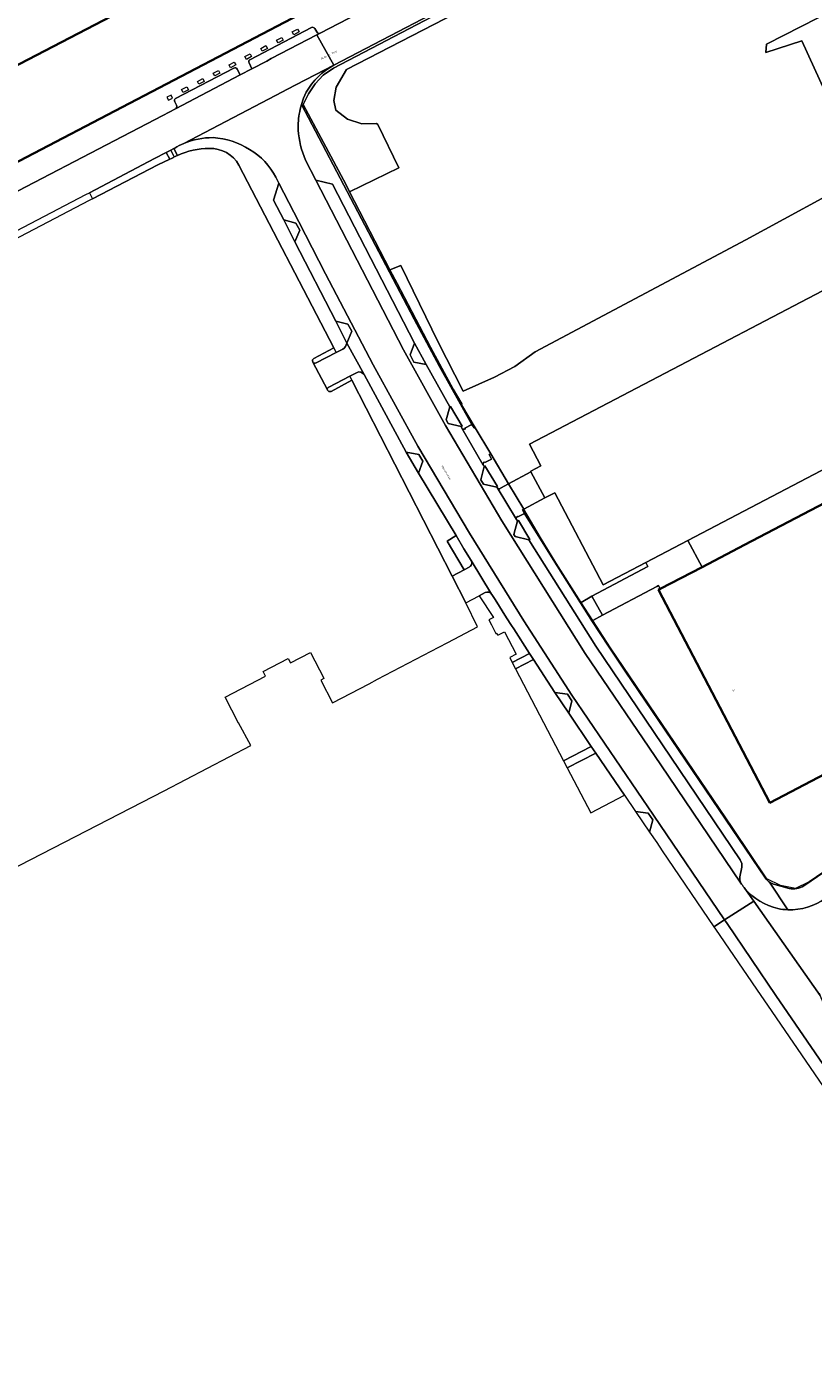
# Model space of a CAD drawing. Header units: metres. Extents: x 197700 to 204338, y 317132 to 325229.
# Tile 17 of 256: x 198557 to 198716, y 318425 to 318695. Entities that reach past the tile are written whole.
import ezdxf
from ezdxf.enums import TextEntityAlignment as Align

# ---------------------------------------------------------------- set-up
doc = ezdxf.new("R2010")
doc.units = ezdxf.units.M
for name, color, linetype, lineweight in [('B-WE-GR-BEPLANTING_CULTUUR_BODEMBEDEKKER-GV', 90, 'Continuous', 18), ('B-WE-GR-BEPLANTING_CULTUUR_HEESTERS-GV', 90, 'Continuous', 18), ('B-WE-IE-TERREINAFSCHEIDING_KUNSTMATIG_HEKWERK-G', 20, 'IE-TERREINAFSCHEIDING-KUNSTMATIG', 18), ('B-WE-IE-TERREINAFSCHEIDING_KUNSTMATIG_MUUR-G', 90, 'IE-TERREINAFSCHEIDING-KUNSTMATIG-DICHT', 18), ('B-WE-OG-BEBOUWING-GV', 7, 'Continuous', 35), ('B-WE-OG-BEBOUWING-T18', 10, 'Continuous', 18), ('B-WE-OG-TERREIN_CULTUURSCHEIDING-GV', 7, 'Continuous', 18), ('B-WE-OG-TERREIN_ERF-GV', 7, 'Continuous', 18), ('B-WE-OG-TOPOGRAFIE-T18', 10, 'Continuous', 18), ('B-WE-VH-VERHARDING_ASFALT-GV', 252, 'Continuous', 18), ('B-WE-VH-VERHARDING_BETONSTRAATSTEEN-GV', 252, 'Continuous', 18), ('B-WE-VH-VERHARDING_GESLOTEN-GV', 252, 'Continuous', 18), ('B-WE-VH-VERHARDING_OPEN-GV', 252, 'Continuous', 18), ('B-WE-VH-VERHARDING_TEGEL-GV', 252, 'Continuous', 18)]:
    doc.layers.add(name, color=color, linetype=linetype, lineweight=lineweight)
doc.styles.add('NLCS-ISO-M200-T18', font='NLCS-ISO.ttf', dxfattribs={"height": 0.36})
doc.linetypes.add('IE-TERREINAFSCHEIDING-KUNSTMATIG', pattern='A,4,[82,NLCS.SHX,S=0.75,R=90,X=0,Y=0],4,-2', length=10)
doc.linetypes.add('IE-TERREINAFSCHEIDING-KUNSTMATIG-DICHT', pattern='A,8,-1,[82,NLCS.SHX,S=0.75,R=90,X=0,Y=0],-1', length=10)

msp = doc.modelspace()

# ---------------------------------------------------------------- linework, layer by layer
at = {"layer": 'B-WE-GR-BEPLANTING_CULTUUR_BODEMBEDEKKER-GV'}
for points in [[(198588.817, 318671.925, 0.0342286), (198587.014, 318671.003)], [(198594.734, 318673.119, 0.1028961), (198588.817, 318671.925)], [(198602.133, 318670.704, 0.1253044), (198594.734, 318673.119)], [(198587.541, 318669.51, -0.1079841), (198594.009, 318670.941)], [(198594.009, 318670.941, -0.2753376), (198599.963, 318667.581)], [(198607.428, 318665.104, 0.1447475), (198602.133, 318670.704)], [(198625.213, 318625.31, 0.372153), (198623.804, 318625.734)]]:
    msp.add_lwpolyline(points, format="xyb", dxfattribs=at)
for points in [[(198582.952, 318668.882), (198569.778, 318662.004), (198570.428, 318660.761), (198583.578, 318667.64), (198586.022, 318668.748), (198585.309, 318670.113)], [(198612.233, 318654.426), (198611.484, 318655.842), (198609.008, 318656.495), (198611.281, 318652.049)], [(198619.501, 318636.089), (198621.763, 318631.653), (198621.765, 318631.649), (198622.724, 318634.03), (198621.976, 318635.467)], [(198633.734, 318609.643), (198636.215, 318605.383), (198637.105, 318607.796), (198636.283, 318609.182)], [(198655.802, 318565.878), (198665.495, 318547.322), (198671.086, 318550.243), (198666.52, 318556.945), (198663.723, 318561.127), (198659.432, 318567.774)]]:
    msp.add_lwpolyline(points, close=True, dxfattribs=at)
for points in [[(198587.014, 318671.003), (198586.816, 318670.9), (198587.541, 318669.51)], [(198599.963, 318667.581), (198619.122, 318630.656), (198619.609, 318629.717), (198620.948, 318630.405), (198621.233, 318630.595), (198621.495, 318630.979), (198621.765, 318631.649), (198621.763, 318631.653)], [(198621.763, 318631.653), (198619.501, 318636.089), (198611.281, 318652.049), (198609.008, 318656.495), (198606.915, 318660.489), (198608.009, 318663.946), (198607.428, 318665.104)], [(198623.804, 318625.734), (198622.334, 318624.966), (198622.761, 318624.131), (198642.976, 318584.621), (198645.453, 318585.907), (198641.963, 318591.68), (198643.79, 318592.778), (198636.215, 318605.383), (198633.734, 318609.643)], [(198633.734, 318609.643), (198625.213, 318625.31)]]:
    msp.add_lwpolyline(points, dxfattribs=at)
at = {"layer": 'B-WE-GR-BEPLANTING_CULTUUR_HEESTERS-GV'}
for points in [[(198635.278, 318627.827), (198637.785, 318627.295), (198635.417, 318631.661), (198634.513, 318629.277)], [(198644.991, 318614.876), (198642.696, 318618.858), (198642.525, 318618.775), (198641.767, 318616.137), (198642.182, 318615.436), (198644.815, 318614.783)], [(198652.008, 318602.572), (198652.176, 318602.69), (198649.627, 318606.866), (198649.473, 318606.746), (198648.82, 318604.067), (198649.338, 318603.203)], [(198655.749, 318592.577), (198658.496, 318591.928), (198658.658, 318592.028), (198656.357, 318595.842), (198656.179, 318595.74), (198655.473, 318593.008)], [(198666.255, 318560.787), (198663.723, 318561.127), (198666.52, 318556.945), (198667.181, 318559.451)], [(198672.001, 318548.899), (198666.243, 318545.891), (198670.98, 318536.823), (198677.801, 318540.386)]]:
    msp.add_lwpolyline(points, close=True, dxfattribs=at)
at = {"layer": 'B-WE-IE-TERREINAFSCHEIDING_KUNSTMATIG_HEKWERK-G'}
for points in [[(198709.129, 318734.235), (198619.02, 318687.161)], [(198616.991, 318685.717), (198615.324, 318683.969)], [(198619.02, 318687.161), (198616.991, 318685.717)], [(198615.324, 318683.969), (198613.994, 318681.925)], [(198613.994, 318681.925), (198612.947, 318679.805)], [(198612.947, 318679.805), (198621.588, 318663.585)], [(198621.588, 318663.585), (198622.302, 318662.202)], [(198622.302, 318662.202), (198630.442, 318646.426)], [(198630.442, 318646.426), (198631.869, 318643.661)], [(198631.869, 318643.661), (198638.626, 318630.836)], [(198638.626, 318630.836), (198643.213, 318622.35)], [(198643.213, 318622.35), (198644.955, 318619.352)], [(198644.868, 318619.213), (198644.996, 318619.322)], [(198647.649, 318614.545), (198644.868, 318619.213)], [(198644.955, 318619.352), (198644.976, 318619.362)], [(198650.781, 318609.289), (198647.649, 318614.545)], [(198654.395, 318603.222), (198650.781, 318609.289)], [(198657.439, 318598.112), (198654.395, 318603.222)], [(198660.82, 318592.437), (198657.439, 318598.112)], [(198664.003, 318587.207), (198660.82, 318592.437)], [(198669.052, 318579.315), (198664.003, 318587.207)], [(198671.377, 318575.681), (198669.052, 318579.315)], [(198674.923, 318570.139), (198671.377, 318575.681)], [(198699.623, 318533.719), (198674.923, 318570.139)], [(198766.53, 318558.035), (198715.057, 318522.935)], [(198706.501, 318523.548), (198699.623, 318533.719)], [(198709.239, 318522.157), (198706.501, 318523.548)], [(198715.057, 318522.935), (198712.322, 318521.552)], [(198712.322, 318521.552), (198709.239, 318522.157)]]:
    msp.add_lwpolyline(points, dxfattribs=at)
at = {"layer": 'B-WE-IE-TERREINAFSCHEIDING_KUNSTMATIG_MUUR-G'}
for points in [[(198610.742, 318694.468), (198611.79, 318695.017)], [(198611.044, 318693.892), (198610.742, 318694.468)], [(198612.092, 318694.441), (198611.044, 318693.892)], [(198611.79, 318695.017), (198612.092, 318694.441)], [(198604.36, 318691.129), (198605.411, 318691.685)], [(198604.664, 318690.554), (198604.36, 318691.129)], [(198605.715, 318691.11), (198604.664, 318690.554)], [(198605.411, 318691.685), (198605.715, 318691.11)], [(198607.553, 318692.794), (198608.597, 318693.346)], [(198607.857, 318692.219), (198607.553, 318692.794)], [(198608.901, 318692.771), (198607.857, 318692.219)], [(198608.597, 318693.346), (198608.901, 318692.771)], [(198597.976, 318687.806), (198599.035, 318688.351)], [(198599.035, 318688.351), (198599.332, 318687.773)], [(198601.168, 318689.463), (198602.229, 318690.028)], [(198601.474, 318688.889), (198601.168, 318689.463)], [(198602.535, 318689.454), (198601.474, 318688.889)], [(198602.229, 318690.028), (198602.535, 318689.454)], [(198594.787, 318686.14), (198595.839, 318686.683)], [(198595.085, 318685.562), (198594.787, 318686.14)], [(198596.137, 318686.105), (198595.085, 318685.562)], [(198595.839, 318686.683), (198596.137, 318686.105)], [(198598.273, 318687.228), (198597.976, 318687.806)], [(198599.332, 318687.773), (198598.273, 318687.228)], [(198588.401, 318682.807), (198589.462, 318683.352)], [(198588.698, 318682.229), (198588.401, 318682.807)], [(198589.759, 318682.774), (198588.698, 318682.229)], [(198589.462, 318683.352), (198589.759, 318682.774)], [(198591.587, 318684.465), (198592.662, 318685.028)], [(198591.889, 318683.889), (198591.587, 318684.465)], [(198592.964, 318684.452), (198591.889, 318683.889)], [(198592.662, 318685.028), (198592.964, 318684.452)], [(198586.27, 318681.681), (198585.45, 318681.262)], [(198585.45, 318681.262), (198585.746, 318680.683)], [(198585.746, 318680.683), (198586.566, 318681.102)], [(198586.566, 318681.102), (198586.27, 318681.681)]]:
    msp.add_lwpolyline(points, dxfattribs=at)
at = {"layer": 'B-WE-OG-BEBOUWING-GV'}
msp.add_lwpolyline([(198533.553, 318676.501), (198533.974, 318676.72), (198647.97, 318736.036)], dxfattribs=at)
for points in [[(198648.058, 318736.104), (198647.97, 318736.036), (198533.974, 318676.72), (198535.404, 318671.732), (198538.053, 318673.135), (198539.102, 318671.122), (198535.785, 318669.394), (198539.09, 318658.037), (198547.348, 318662.34), (198546.632, 318663.715), (198613.623, 318698.67), (198651.375, 318718.343), (198652.094, 318716.97), (198660.371, 318721.307), (198652.939, 318730.461), (198649.617, 318728.721), (198648.573, 318730.714), (198651.223, 318732.095), (198649.117, 318734.763)], [(198775.5, 318574.711), (198769.828, 318585.621), (198768.204, 318588.745), (198780.457, 318595.199), (198782.09, 318592.078), (198786.694, 318594.466), (198776.812, 318613.34), (198776.724, 318613.508), (198771.482, 318623.52), (198769.946, 318626.453), (198701.983, 318590.9), (198693.432, 318586.427), (198685.007, 318582.02), (198684.669, 318581.843), (198707.122, 318538.871)]]:
    msp.add_lwpolyline(points, close=True, dxfattribs=at)
at = {"layer": 'B-WE-OG-TERREIN_CULTUURSCHEIDING-GV'}
for points in [[(198613.568, 318682.266), (198613.029, 318681.066), (198612.595, 318679.825), (198635.303, 318636.502), (198640.455, 318626.914), (198646.999, 318615.194), (198647.419, 318614.508), (198647.649, 318614.545), (198644.868, 318619.213), (198644.996, 318619.322), (198644.976, 318619.362), (198644.955, 318619.352), (198643.213, 318622.35), (198638.626, 318630.836), (198631.869, 318643.661), (198630.442, 318646.426), (198622.302, 318662.202), (198621.588, 318663.585), (198612.947, 318679.805), (198613.994, 318681.925), (198615.324, 318683.969), (198616.991, 318685.717), (198619.02, 318687.161), (198709.129, 318734.235)], [(198688.297, 318723.873), (198675.845, 318717.316), (198619.093, 318687.719)]]:
    msp.add_lwpolyline(points, dxfattribs=at)
msp.add_lwpolyline([(198619.093, 318687.719, 0.148482), (198613.568, 318682.266)], format="xyb", dxfattribs=at)
msp.add_lwpolyline([(198682.554, 318536.768), (198680.022, 318537.125), (198682.852, 318532.956), (198683.475, 318535.44)], close=True, dxfattribs=at)
at = {"layer": 'B-WE-OG-TERREIN_ERF-GV'}
for points in [[(198709.129, 318734.235), (198619.02, 318687.161), (198616.991, 318685.717), (198615.324, 318683.969), (198613.994, 318681.925), (198612.947, 318679.805), (198621.588, 318663.585), (198622.302, 318662.202), (198632.225, 318666.986), (198628.013, 318675.738), (198627.725, 318675.977), (198624.761, 318675.886), (198621.846, 318676.83), (198619.55, 318678.663), (198619.094, 318680.62), (198619.565, 318683.277), (198621.677, 318686.87), (198665.665, 318709.618)], [(198720.318, 318699.05), (198706.444, 318691.991), (198706.314, 318690.283), (198713.573, 318692.615), (198725.998, 318665.404), (198702.288, 318652.459), (198678.841, 318640.012), (198659.739, 318629.909), (198655.641, 318626.895), (198651.548, 318624.763), (198645.194, 318621.962), (198640.159, 318631.811), (198632.654, 318647.3), (198630.442, 318646.426), (198631.869, 318643.661), (198638.626, 318630.836), (198643.213, 318622.35), (198644.955, 318619.352), (198644.976, 318619.362), (198644.996, 318619.322), (198644.868, 318619.213), (198647.649, 318614.545), (198650.781, 318609.289), (198654.395, 318603.222), (198658.907, 318605.686), (198658.846, 318605.803), (198660.897, 318606.88), (198658.611, 318611.246), (198743.675, 318655.776)], [(198758.533, 318627.393), (198690.585, 318591.823), (198693.432, 318586.427), (198701.983, 318590.9), (198769.946, 318626.453)], [(198775.5, 318574.711), (198707.122, 318538.871), (198684.669, 318581.843), (198685.007, 318582.02), (198684.618, 318582.725), (198684.282, 318582.546), (198673.335, 318576.726), (198671.377, 318575.681), (198671.213, 318575.593), (198674.537, 318570.508), (198677.905, 318565.453), (198706.239, 318523.633)], [(198713.97, 318522.125), (198766.307, 318557.839)], [(198708.141, 318522.369), (198711.024, 318521.593)]]:
    msp.add_lwpolyline(points, dxfattribs=at)
for points in [[(198661.691, 318600.382), (198657.439, 318598.112), (198657.174, 318597.971), (198657.611, 318597.264), (198659.158, 318594.761), (198663.382, 318587.977), (198666.117, 318583.586), (198668.884, 318579.215), (198669.052, 318579.315), (198671.211, 318580.597), (198682.491, 318586.586), (198682.076, 318587.368), (198673.469, 318582.863), (198663.736, 318601.455)], [(198684.618, 318582.725), (198685.007, 318582.02), (198693.432, 318586.427), (198690.585, 318591.823), (198682.076, 318587.368), (198682.491, 318586.586), (198671.211, 318580.597), (198673.335, 318576.726), (198684.282, 318582.546)]]:
    msp.add_lwpolyline(points, close=True, dxfattribs=at)
for points in [[(198706.239, 318523.633, 0.0952907), (198707.07, 318522.817)], [(198707.07, 318522.817, 0.0946842), (198708.141, 318522.369)], [(198711.024, 318521.593, 0.2218713), (198713.97, 318522.125)]]:
    msp.add_lwpolyline(points, format="xyb", dxfattribs=at)
at = {"layer": 'B-WE-VH-VERHARDING_ASFALT-GV'}
for points in [[(198677.732, 318726.125), (198663.968, 318718.974), (198663.959, 318718.97), (198657.773, 318715.756), (198616.382, 318694.182), (198615.696, 318693.826), (198619.093, 318687.719), (198675.845, 318717.316), (198688.297, 318723.873)], [(198588.817, 318671.925), (198608.757, 318682.327), (198609.654, 318682.795), (198619.093, 318687.719), (198615.696, 318693.826), (198606.494, 318689.05), (198605.582, 318688.577), (198602.587, 318687.022), (198600.237, 318685.794), (198587.163, 318678.935), (198584.596, 318677.599), (198543.968, 318656.438), (198539.243, 318653.974), (198526.148, 318647.145)], [(198619.093, 318687.719), (198609.654, 318682.795), (198608.757, 318682.327), (198588.817, 318671.925)], [(198612.595, 318679.825), (198613.029, 318681.066), (198613.568, 318682.266)], [(198521.763, 318636.629), (198522.524, 318636.96), (198523.285, 318637.295), (198525.012, 318638.164), (198524.827, 318638.518), (198543.54, 318648.305), (198547.389, 318650.315), (198548.098, 318650.685), (198569.069, 318661.634), (198569.778, 318662.004), (198582.952, 318668.882), (198585.309, 318670.113), (198586.195, 318670.576), (198586.816, 318670.9), (198587.014, 318671.003)], [(198701.4, 318522.45), (198701.278, 318522.63), (198685.106, 318546.539), (198669.85, 318569.028), (198653.002, 318595.802), (198641.672, 318615.001), (198633.206, 318630.305), (198615.517, 318664.5), (198613.406, 318668.574)], [(198607.428, 318665.104), (198608.009, 318663.946), (198612.069, 318656.131), (198617.45, 318645.647), (198627.031, 318627.27)], [(198627.031, 318627.27), (198636.09, 318610.854), (198646.496, 318593.253), (198657.446, 318575.556), (198667.183, 318560.579), (198683.611, 318536.368), (198697.971, 318515.22), (198703.866, 318519.024), (198702.087, 318521.551)], [(198702.087, 318521.551), (198703.866, 318519.024), (198717.258, 318500), (198717.193, 318500.2), (198717.132, 318500.402)], [(198770.991, 318408.247), (198776.77, 318412.069), (198767.454, 318425.71), (198766.439, 318427.196), (198718.832, 318496.903), (198717.932, 318498.394), (198717.258, 318500), (198703.866, 318519.024), (198697.971, 318515.22), (198698.468, 318514.488), (198708.341, 318500), (198728.905, 318469.958), (198730.848, 318467.113), (198733.913, 318462.64), (198742.819, 318449.637), (198743.228, 318449.04), (198753.172, 318434.452)]]:
    msp.add_lwpolyline(points, dxfattribs=at)
for points in [[(198613.568, 318682.266, -0.148482), (198619.093, 318687.719)], [(198611.948, 318676.045, -0.0302682), (198612.14, 318677.875)], [(198612.14, 318677.875, -0.0326823), (198612.595, 318679.825)], [(198611.949, 318674.649, -0.0222085), (198611.948, 318676.045)], [(198613.406, 318668.574, -0.09042), (198611.949, 318674.649)], [(198587.014, 318671.003, -0.0342286), (198588.817, 318671.925)], [(198588.817, 318671.925, -0.1028961), (198594.734, 318673.119)], [(198594.734, 318673.119, -0.1253044), (198602.133, 318670.704)], [(198602.133, 318670.704, -0.1447475), (198607.428, 318665.104)], [(198702.087, 318521.551, -0.0235393), (198701.4, 318522.45)], [(198708.744, 318517.514, -0.1649053), (198702.087, 318521.551)], [(198710.775, 318517.276, -0.0423962), (198708.744, 318517.514)], [(198718.274, 318519.579, -0.1666088), (198710.775, 318517.276)]]:
    msp.add_lwpolyline(points, format="xyb", dxfattribs=at)
at = {"layer": 'B-WE-VH-VERHARDING_BETONSTRAATSTEEN-GV'}
for points in [[(198633.734, 318609.643), (198636.283, 318609.182), (198637.105, 318607.796), (198636.215, 318605.383), (198643.79, 318592.778), (198645.378, 318590.136), (198646.81, 318587.754), (198646.824, 318587.732), (198650.958, 318580.981), (198650.993, 318580.925), (198651.682, 318579.892), (198653.963, 318576.185), (198654.983, 318574.646), (198655.439, 318573.959), (198658.63, 318569.016), (198659.432, 318567.774), (198663.723, 318561.127), (198666.255, 318560.787), (198667.181, 318559.451), (198666.52, 318556.945), (198671.086, 318550.243), (198672.001, 318548.899), (198677.801, 318540.386), (198680.022, 318537.125), (198682.554, 318536.768), (198683.475, 318535.44), (198682.852, 318532.956), (198684.278, 318530.854), (198685.414, 318529.179), (198695.823, 318513.834), (198697.971, 318515.22), (198683.611, 318536.368), (198667.183, 318560.579), (198657.446, 318575.556), (198646.496, 318593.253), (198636.09, 318610.854), (198627.031, 318627.27), (198617.45, 318645.647), (198612.069, 318656.131), (198608.009, 318663.946), (198606.915, 318660.489), (198609.008, 318656.495), (198611.484, 318655.842), (198612.233, 318654.426), (198611.281, 318652.049), (198619.501, 318636.089), (198621.976, 318635.467), (198622.724, 318634.03), (198621.765, 318631.649), (198625.213, 318625.31)], [(198652.008, 318602.572), (198649.338, 318603.203), (198648.82, 318604.067), (198649.473, 318606.746), (198649.299, 318606.99), (198649.281, 318607.022), (198644.958, 318614.5), (198644.815, 318614.783), (198642.182, 318615.436), (198641.767, 318616.137), (198642.525, 318618.775), (198637.785, 318627.295), (198635.278, 318627.827), (198634.513, 318629.277), (198635.417, 318631.661), (198618.842, 318663.694), (198615.517, 318664.5), (198633.206, 318630.305), (198641.672, 318615.001), (198653.002, 318595.802), (198669.85, 318569.028), (198685.106, 318546.539), (198701.278, 318522.63), (198701.05, 318523.249), (198701.059, 318523.91), (198701.445, 318525.86), (198701.446, 318526.644), (198701.156, 318527.372), (198687.146, 318548.093), (198671.973, 318570.485), (198658.496, 318591.928), (198655.749, 318592.577), (198655.473, 318593.008), (198656.179, 318595.74), (198656.012, 318596.021), (198652.094, 318602.468), (198652.091, 318602.473)], [(198708.341, 318500), (198698.468, 318514.488), (198697.971, 318515.22), (198695.823, 318513.834), (198696.126, 318513.388), (198705.287, 318500), (198706.628, 318498.036), (198727.364, 318467.763), (198730.848, 318467.113), (198728.905, 318469.958)]]:
    msp.add_lwpolyline(points, close=True, dxfattribs=at)
at = {"layer": 'B-WE-VH-VERHARDING_GESLOTEN-GV'}
for points in [[(198665.665, 318709.618), (198621.677, 318686.87), (198619.565, 318683.277), (198619.094, 318680.62), (198619.55, 318678.663), (198621.846, 318676.83), (198624.761, 318675.886), (198627.725, 318675.977), (198628.013, 318675.738), (198632.225, 318666.986), (198622.302, 318662.202), (198630.442, 318646.426), (198632.654, 318647.3), (198640.159, 318631.811), (198645.194, 318621.962), (198651.548, 318624.763), (198655.641, 318626.895), (198659.739, 318629.909), (198678.841, 318640.012), (198702.288, 318652.459), (198725.998, 318665.404), (198713.573, 318692.615), (198706.314, 318690.283), (198706.444, 318691.991), (198720.318, 318699.05)], [(198586.351, 318668.897), (198586.022, 318668.748), (198583.578, 318667.64), (198570.428, 318660.761), (198569.719, 318660.39), (198548.757, 318649.425)], [(198615.105, 318628.545), (198619.122, 318630.656), (198599.963, 318667.581)], [(198625.213, 318625.31), (198621.765, 318631.649), (198621.495, 318630.979), (198621.233, 318630.595), (198620.948, 318630.405), (198619.609, 318629.717), (198615.538, 318627.627)], [(198619.122, 318630.656), (198615.105, 318628.545)], [(198615.538, 318627.627), (198619.609, 318629.717), (198619.122, 318630.656)], [(198614.864, 318627.846), (198614.88, 318627.815)], [(198617.822, 318622.183), (198614.88, 318627.815), (198614.864, 318627.846)], [(198614.88, 318627.815), (198617.822, 318622.183)], [(198524.329, 318510.138), (198584.862, 318541.28), (198602.368, 318550.45), (198599.902, 318555.016), (198599.902, 318554.955), (198597.203, 318560.181), (198605.329, 318564.433), (198604.849, 318565.357), (198609.884, 318567.989), (198610.405, 318567.109), (198614.421, 318569.183), (198617.077, 318564.029), (198617.094, 318563.946), (198616.489, 318563.596), (198618.838, 318559.04), (198626.257, 318562.9), (198627.95, 318563.822), (198640.336, 318570.299), (198642.127, 318571.247), (198648.145, 318574.4), (198645.777, 318579.216), (198642.976, 318584.621), (198622.761, 318624.131), (198618.549, 318621.885)], [(198618.111, 318621.869), (198618.549, 318621.885), (198622.761, 318624.131), (198622.334, 318624.966), (198618.127, 318622.77)], [(198618.127, 318622.77), (198622.334, 318624.966), (198623.804, 318625.734)], [(198617.877, 318622.078), (198618.111, 318621.869)], [(198618.549, 318621.885), (198618.111, 318621.869), (198617.877, 318622.078)], [(198646.433, 318586.415), (198645.453, 318585.907), (198642.976, 318584.621), (198645.777, 318579.216), (198648.479, 318580.652), (198649.675, 318581.287)], [(198650.958, 318580.981), (198646.824, 318587.732)]]:
    msp.add_lwpolyline(points, dxfattribs=at)
for points in [[(198586.912, 318669.203, 0.0092421), (198586.351, 318668.897)], [(198587.541, 318669.51, 0.0108677), (198586.912, 318669.203)], [(198594.009, 318670.941, 0.1079841), (198587.541, 318669.51)], [(198599.963, 318667.581, 0.2753376), (198594.009, 318670.941)], [(198615.105, 318628.545, 0.4551469), (198614.864, 318627.846)], [(198614.864, 318627.846, -0.4551469), (198615.105, 318628.545)], [(198615.538, 318627.627, -0.4078697), (198614.88, 318627.815)], [(198614.88, 318627.815, 0.4078697), (198615.538, 318627.627)], [(198623.804, 318625.734, -0.372153), (198625.213, 318625.31)], [(198617.822, 318622.183, -0.4400533), (198618.127, 318622.77)], [(198618.127, 318622.77, 0.4400533), (198617.822, 318622.183)], [(198617.822, 318622.183, 0.1017826), (198617.877, 318622.078)], [(198617.877, 318622.078, -0.1017826), (198617.822, 318622.183)], [(198646.824, 318587.732, -0.4224417), (198646.433, 318586.415)], [(198649.675, 318581.287, -0.3878412), (198650.958, 318580.981)]]:
    msp.add_lwpolyline(points, format="xyb", dxfattribs=at)
for points in [[(198658.611, 318611.246), (198660.897, 318606.88), (198658.846, 318605.803), (198658.907, 318605.686), (198661.691, 318600.382), (198663.736, 318601.455), (198673.469, 318582.863), (198682.076, 318587.368), (198690.585, 318591.823), (198758.533, 318627.393), (198743.675, 318655.776)], [(198657.439, 318598.112), (198661.691, 318600.382), (198658.907, 318605.686), (198654.395, 318603.222)]]:
    msp.add_lwpolyline(points, close=True, dxfattribs=at)
at = {"layer": 'B-WE-VH-VERHARDING_OPEN-GV'}
for points in [[(198616.382, 318694.182), (198657.773, 318715.756), (198663.959, 318718.97), (198663.968, 318718.974), (198662.64, 318720.607), (198654.167, 318731.034), (198653.813, 318730.745), (198650.012, 318735.447), (198649.117, 318734.763), (198651.223, 318732.095), (198648.573, 318730.714), (198649.617, 318728.721), (198652.939, 318730.461), (198660.371, 318721.307), (198652.094, 318716.97), (198651.375, 318718.343), (198613.623, 318698.67), (198546.632, 318663.715)], [(198602.003, 318688.186), (198602.587, 318687.022), (198605.582, 318688.577), (198606.494, 318689.05), (198615.696, 318693.826), (198616.382, 318694.182)], [(198602.195, 318688.844), (198614.602, 318695.335)], [(198614.602, 318695.335), (198602.195, 318688.844)], [(198615.28, 318695.129), (198615.682, 318694.439)], [(198615.682, 318694.439), (198615.28, 318695.129)], [(198599.616, 318686.957), (198600.237, 318685.794), (198602.587, 318687.022), (198602.003, 318688.186)], [(198587.163, 318678.935), (198600.237, 318685.794)], [(198587.193, 318681.003), (198598.928, 318687.151)], [(198598.928, 318687.151), (198587.193, 318681.003)], [(198600.237, 318685.794), (198599.616, 318686.957)], [(198587.382, 318679.643), (198587.016, 318680.344)], [(198587.016, 318680.344), (198587.382, 318679.643)], [(198533.504, 318673.188), (198538.61, 318655.986), (198539.243, 318653.974), (198543.968, 318656.438), (198584.596, 318677.599), (198587.163, 318678.935)], [(198635.303, 318636.502), (198612.595, 318679.825)], [(198586.912, 318669.203), (198586.195, 318670.576), (198585.309, 318670.113)], [(198585.309, 318670.113), (198586.022, 318668.748), (198586.351, 318668.897)], [(198587.541, 318669.51), (198586.816, 318670.9), (198586.195, 318670.576), (198586.912, 318669.203)], [(198613.406, 318668.574), (198615.517, 318664.5), (198618.842, 318663.694), (198635.417, 318631.661), (198637.785, 318627.295), (198642.525, 318618.775), (198642.696, 318618.858), (198644.991, 318614.876), (198644.815, 318614.783), (198644.958, 318614.5)], [(198645.659, 318614.32), (198645.571, 318614.471), (198646.999, 318615.194), (198640.455, 318626.914), (198635.303, 318636.502)], [(198649.485, 318607.69), (198649.58, 318607.524), (198650.958, 318608.225), (198650.435, 318609.127), (198650.781, 318609.289), (198647.649, 318614.545), (198647.419, 318614.508), (198646.999, 318615.194), (198645.571, 318614.471)], [(198644.958, 318614.5), (198649.281, 318607.022)], [(198645.571, 318614.471), (198645.659, 318614.32)], [(198649.281, 318607.022), (198649.299, 318606.99), (198649.473, 318606.746), (198649.627, 318606.866), (198652.176, 318602.69)], [(198652.774, 318602.337), (198654.395, 318603.222), (198650.781, 318609.289), (198650.435, 318609.127), (198650.958, 318608.225), (198649.58, 318607.524), (198649.485, 318607.69)], [(198652.176, 318602.69), (198652.008, 318602.572), (198652.091, 318602.473), (198652.094, 318602.468)], [(198652.094, 318602.468), (198656.012, 318596.021)], [(198656.168, 318596.73), (198656.279, 318596.571), (198657.611, 318597.264), (198657.174, 318597.971), (198657.439, 318598.112), (198654.395, 318603.222), (198652.774, 318602.337)]]:
    msp.add_lwpolyline(points, dxfattribs=at)
for points in [[(198614.602, 318695.335, -0.3936413), (198615.28, 318695.129)], [(198615.28, 318695.129, 0.3936413), (198614.602, 318695.335)], [(198615.682, 318694.439, 0.381416), (198616.382, 318694.182)], [(198616.382, 318694.182, -0.381416), (198615.682, 318694.439)], [(198602.003, 318688.186, -0.4404764), (198602.195, 318688.844)], [(198602.195, 318688.844, 0.4404764), (198602.003, 318688.186)], [(198598.928, 318687.151, -0.4004718), (198599.616, 318686.957)], [(198599.616, 318686.957, 0.4004718), (198598.928, 318687.151)], [(198587.016, 318680.344, -0.4218835), (198587.193, 318681.003)], [(198587.193, 318681.003, 0.4218835), (198587.016, 318680.344)], [(198587.163, 318678.935, 0.4015081), (198587.382, 318679.643)], [(198587.382, 318679.643, -0.4015081), (198587.163, 318678.935)], [(198612.14, 318677.875, 0.0302682), (198611.948, 318676.045)], [(198612.595, 318679.825, 0.0326823), (198612.14, 318677.875)], [(198611.948, 318676.045, 0.0222085), (198611.949, 318674.649)], [(198611.949, 318674.649, 0.09042), (198613.406, 318668.574)], [(198586.351, 318668.897, -0.0092421), (198586.912, 318669.203)], [(198586.912, 318669.203, -0.0108677), (198587.541, 318669.51)], [(198644.958, 318614.5, 0.4085269), (198645.659, 318614.32)], [(198645.659, 318614.32, -0.4085269), (198644.958, 318614.5)], [(198649.485, 318607.69, 0.4138917), (198649.281, 318607.022)], [(198649.281, 318607.022, -0.4138917), (198649.485, 318607.69)], [(198652.094, 318602.468, 0.4358938), (198652.774, 318602.337)], [(198652.774, 318602.337, -0.4358938), (198652.094, 318602.468)], [(198656.012, 318596.021, -0.3902992), (198656.168, 318596.73)]]:
    msp.add_lwpolyline(points, format="xyb", dxfattribs=at)
for points in [[(198671.377, 318575.681), (198673.335, 318576.726), (198671.211, 318580.597), (198669.052, 318579.315), (198668.884, 318579.215), (198670.534, 318576.644), (198671.213, 318575.593)], [(198659.432, 318567.774), (198658.63, 318569.016), (198655.121, 318567.183), (198655.802, 318565.878)], [(198666.243, 318545.891), (198672.001, 318548.899), (198671.086, 318550.243), (198665.495, 318547.322)]]:
    msp.add_lwpolyline(points, close=True, dxfattribs=at)
at = {"layer": 'B-WE-VH-VERHARDING_TEGEL-GV'}
for points in [[(198656.168, 318596.73, 0.3902992), (198656.012, 318596.021)], [(198646.433, 318586.415, 0.4224417), (198646.824, 318587.732)], [(198650.958, 318580.981, 0.3878412), (198649.675, 318581.287)], [(198707.07, 318522.817, -0.0952907), (198706.239, 318523.633)], [(198701.4, 318522.45, 0.0235393), (198702.087, 318521.551)], [(198702.087, 318521.551, 0.1649053), (198708.744, 318517.514)], [(198708.141, 318522.369, -0.0946842), (198707.07, 318522.817)], [(198713.97, 318522.125, -0.2218713), (198711.024, 318521.593)], [(198708.744, 318517.514, 0.0423962), (198710.775, 318517.276)], [(198710.775, 318517.276, 0.1666088), (198718.274, 318519.579)]]:
    msp.add_lwpolyline(points, format="xyb", dxfattribs=at)
for points in [[(198656.012, 318596.021), (198656.179, 318595.74), (198656.357, 318595.842), (198658.658, 318592.028), (198658.496, 318591.928), (198671.973, 318570.485), (198687.146, 318548.093), (198701.156, 318527.372), (198701.446, 318526.644), (198701.445, 318525.86), (198701.059, 318523.91), (198701.05, 318523.249), (198701.278, 318522.63), (198701.4, 318522.45)], [(198706.239, 318523.633), (198677.905, 318565.453), (198674.537, 318570.508), (198671.213, 318575.593), (198670.534, 318576.644), (198668.884, 318579.215), (198666.117, 318583.586), (198663.382, 318587.977), (198659.158, 318594.761), (198657.611, 318597.264), (198656.279, 318596.571), (198656.168, 318596.73)], [(198646.824, 318587.732), (198646.81, 318587.754), (198645.378, 318590.136), (198643.79, 318592.778), (198641.963, 318591.68), (198645.453, 318585.907), (198646.433, 318586.415)], [(198649.675, 318581.287), (198648.479, 318580.652), (198651.322, 318576.23), (198650.407, 318575.763), (198650.915, 318574.767), (198651.8, 318573.032), (198651.82, 318572.994), (198652.028, 318573.103), (198652.236, 318572.704), (198653.565, 318573.4), (198655.941, 318568.853), (198654.611, 318568.159), (198655.121, 318567.183), (198658.63, 318569.016), (198655.439, 318573.959)], [(198655.439, 318573.959), (198654.983, 318574.646), (198653.963, 318576.185), (198651.682, 318579.892), (198650.993, 318580.925), (198650.958, 318580.981)], [(198766.307, 318557.839), (198713.97, 318522.125)], [(198707.07, 318522.817), (198710.775, 318517.276)], [(198710.775, 318517.276), (198707.07, 318522.817)], [(198711.024, 318521.593), (198708.141, 318522.369)]]:
    msp.add_lwpolyline(points, dxfattribs=at)

# ---------------------------------------------------------------- texts
at = {"layer": 'B-WE-OG-BEBOUWING-T18', "style": 'NLCS-ISO-M200-T18'}
msp.add_text('50', height=0.36, rotation=27.5, dxfattribs=at).set_placement((198699.787, 318561.547), align=Align.MIDDLE)
at = {"layer": 'B-WE-OG-TOPOGRAFIE-T18', "style": 'NLCS-ISO-M200-T18'}
for s, rotation, p in [('Roda J.C. Ring', 27.5, (198618.142, 318689.748)), ('Wiebachstraat', 300.6, (198641.791, 318605.542))]:
    msp.add_text(s, height=0.36, rotation=rotation, dxfattribs=at).set_placement(p, align=Align.MIDDLE)

doc.saveas('drawing.dxf')
